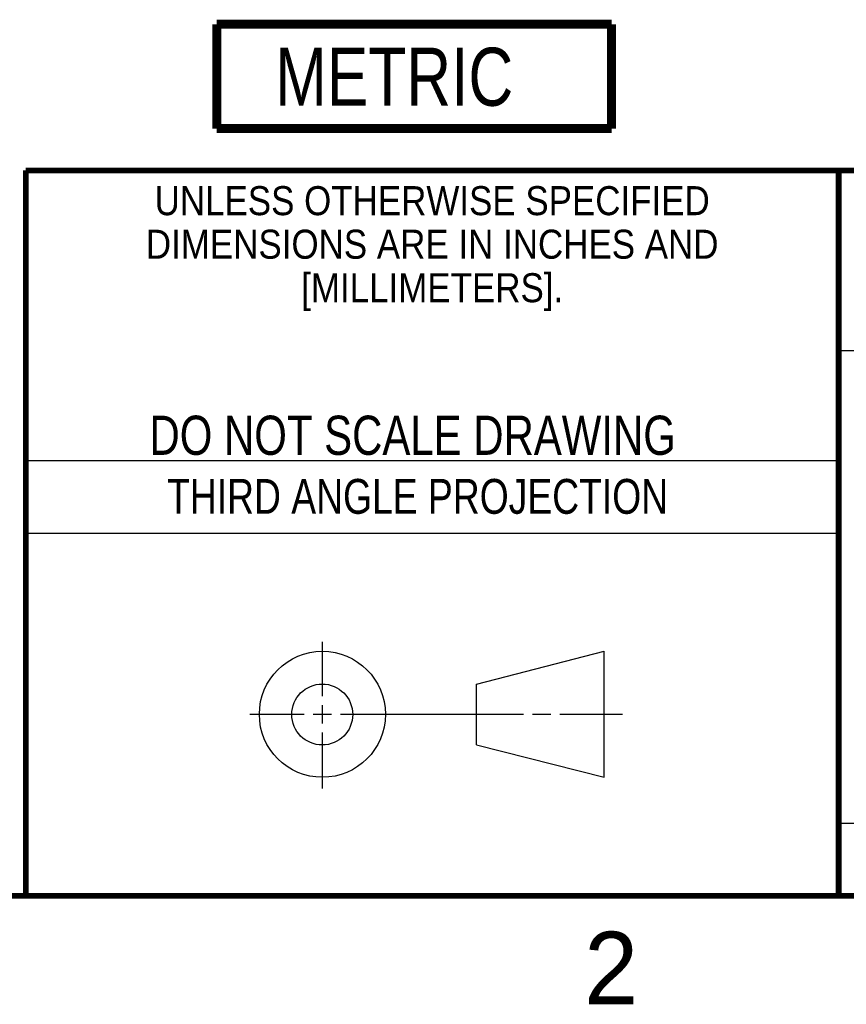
# Model space of a CAD drawing. Header units: inches. Extents: x 0 to 34, y 0 to 22.
# Tile 4 of 13: x 25.6 to 28.4, y 0.1 to 3.5. Entities that reach past the tile are written whole.
import ezdxf

# ---------------------------------------------------------------- set-up
doc = ezdxf.new("R2010")
doc.units = ezdxf.units.IN
doc.header["$LTSCALE"] = 1.87
doc.header["$MEASUREMENT"] = 0
doc.layers.get('0').update_dxf_attribs({"linetype": 'CONTINUOUS'})
doc.layers.add('DETAIL', color=7, linetype='CONTINUOUS')
doc.styles.get("Standard").update_dxf_attribs({"font": 'txt', "width": 0.8})
doc.styles.add('TEXTSTYLE_2', font='txt')
doc.styles.add('TEXTSTYLE_3', font='txt', dxfattribs={"width": 0.9})

# ---------------------------------------------------------------- blocks, each defined once
blk = doc.blocks.new('SYMBOL_13_BL2', base_point=(26.9177, 3.3241))
at = {"layer": 'DETAIL', "color": 7, "linetype": 'CONTINUOUS', "const_width": 0.0309}
for points in [[(26.2377, 3.5041), (27.5977, 3.5041)], [(26.2377, 3.5041), (26.2377, 3.1441)], [(27.5977, 3.5041), (27.5977, 3.1441)], [(26.2377, 3.1441), (27.5977, 3.1441)]]:
    blk.add_lwpolyline(points, dxfattribs=at)
at = {"layer": 'DETAIL', "color": 2, "linetype": 'CONTINUOUS', "width": 0.8}
blk.add_text('METRIC', height=0.2, dxfattribs=at).set_placement((26.439, 3.223))

msp = doc.modelspace()

# ---------------------------------------------------------------- linework, layer by layer
at = {"color": 2, "linetype": 'CONTINUOUS'}
for p, q in [((28.38, 2.38), (28.61, 2.38)), ((25.58, 2), (28.38, 2)), ((25.58, 1.75), (28.38, 1.75)), ((26.6016, 1.1882), (26.6016, 1.375)), ((26.6016, 1.0944), (26.6016, 1.1569)), ((26.3514, 1.1257), (26.5391, 1.1257)), ((26.5703, 1.1257), (26.6328, 1.1257)), ((26.6641, 1.1257), (27.2943, 1.1257)), ((27.3256, 1.1257), (27.3881, 1.1257)), ((27.4193, 1.1257), (27.6351, 1.1257)), ((26.6016, 0.8704), (26.6016, 1.0632)), ((28.38, 0.75), (33.5, 0.75))]:
    msp.add_line(p, q, dxfattribs=at)
at = {"color": 7, "linetype": 'CONTINUOUS'}
for p, q in [((27.1331, 1.23), (27.5726, 1.3428)), ((27.5726, 0.9086), (27.5726, 1.3428)), ((27.1331, 1.02), (27.1331, 1.23)), ((27.1331, 1.02), (27.5726, 0.9086))]:
    msp.add_line(p, q, dxfattribs=at)
at = {"color": 7, "linetype": 'CONTINUOUS', "const_width": 0.02}
for points in [[(25.58, 3), (33.5, 3)], [(25.58, 3), (25.58, 0.5)], [(28.38, 3), (28.38, 0.5)], [(0.5, 0.5), (33.5, 0.5)]]:
    msp.add_lwpolyline(points, dxfattribs=at)
at = {"color": 7, "linetype": 'CONTINUOUS'}
for centre, radius in [((26.6016, 1.1257), 0.2171), ((26.601, 1.125), 0.105)]:
    msp.add_circle(centre, radius, dxfattribs=at)

# ---------------------------------------------------------------- block references
at = {"layer": 'DETAIL', "color": 2, "linetype": 'CONTINUOUS'}
msp.add_blockref('SYMBOL_13_BL2', (26.9177, 3.3241), dxfattribs=at)

# ---------------------------------------------------------------- texts
at = {"color": 2, "linetype": 'CONTINUOUS', "line_spacing_factor": 0.9}
for s, insert, char_height, width, attachment_point, style in [('UNLESS OTHERWISE SPECIFIED', (26.9799, 2.9459), 0.1, 2.34, 2, 'TEXTSTYLE_3'), ('DIMENSIONS ARE IN INCHES AND', (26.9799, 2.7959), 0.1, 2.52, 2, 'TEXTSTYLE_3'), ('[MILLIMETERS].', (26.9799, 2.6459), 0.1, 1.26, 2, 'TEXTSTYLE_3'), ('2', (27.5035, 0.3763), 0.25, 0.25, 1, 'TEXTSTYLE_2')]:
    msp.add_mtext(s, dxfattribs=dict(at, insert=insert, char_height=char_height, width=width, attachment_point=attachment_point, style=style))
at = {"color": 7, "linetype": 'CONTINUOUS', "insert": (26.9127, 2.1549), "char_height": 0.135, "width": 2.16, "attachment_point": 2, "line_spacing_factor": 0.9}
msp.add_mtext('DO NOT SCALE DRAWING', dxfattribs=at)
at = {"color": 2, "linetype": 'CONTINUOUS', "insert": (26.9296, 1.9368), "char_height": 0.12, "width": 2.112, "attachment_point": 2, "line_spacing_factor": 0.9}
msp.add_mtext('THIRD ANGLE PROJECTION', dxfattribs=at)

doc.saveas('drawing.dxf')
